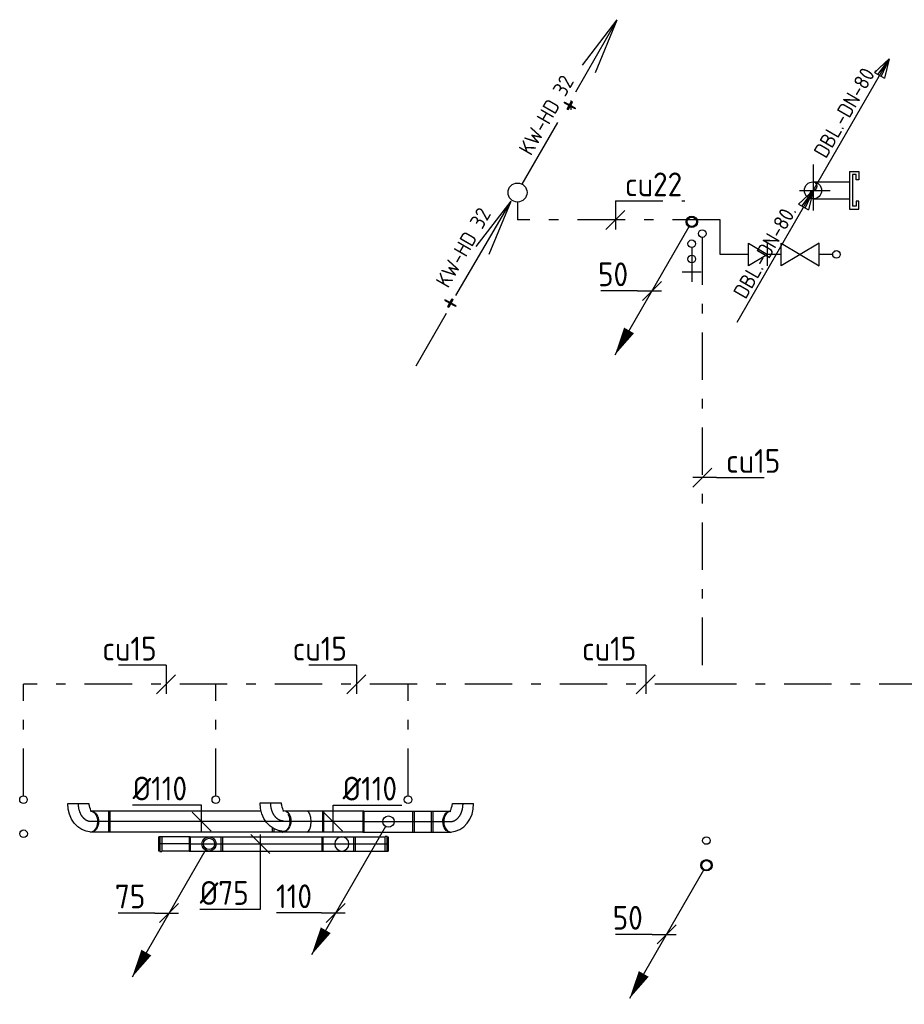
# Model space of a CAD drawing. Header units: millimetres. Extents: x -63669 to 19810, y 5754 to 49638.
# Tile 2 of 16: x -62831 to -58176, y 15779 to 20959. Entities that reach past the tile are written whole.
import ezdxf
from ezdxf.enums import TextEntityAlignment as Align

# ---------------------------------------------------------------- set-up
doc = ezdxf.new("R2010")
doc.units = ezdxf.units.MM
doc.header["$LTSCALE"] = 50
for name, pattern in [('2322109', [10, 5, -2, 1, -2]), ('CENTER2', [28.575, 19.05, -3.175, 3.175, -3.175]), ('KW', [7, 4, -1, 1, -1])]:
    doc.linetypes.add(name, pattern=pattern)
for name, color, linetype in [('52', 3, 'Continuous'), ('SYM-W', 7, 'Continuous'), ('TRAPPEN', 1, 'Continuous'), ('WL524---', 190, 'Continuous'), ('WL524---_D', 192, 'Continuous'), ('WL524---_HARTLIJN', 7, 'Continuous'), ('WL531---', 132, 'Continuous'), ('WL532---_DBL', 6, 'Continuous'), ('WL532---_KW-LD', 5, 'KW'), ('WM524---', 2, 'Continuous'), ('WM531---', 2, 'Continuous')]:
    doc.layers.add(name, color=color, linetype=linetype)
doc.styles.add('BURO-018', font='ISO96.shx', dxfattribs={"height": 90})
doc.styles.add('BURO-025', font='ISO96.shx', dxfattribs={"height": 125})
doc.styles.add('ISO', font='ISO.SHX')

# ---------------------------------------------------------------- blocks, each defined once
blk = doc.blocks.new('PA')
at = {"layer": 'WL532---_KW-LD', "color": 7, "linetype": 'Continuous'}
blk.add_line((0, 0), (200, 346.4), dxfattribs=at)
at = {"layer": 'WL532---_KW-LD', "color": 7}
for p, q in [((162, 310.6), (200, 346.4)), ((200, 346.4), (170.7, 305.6)), ((200, 346.4), (179.3, 300.6)), ((200, 346.4), (188, 295.6)), ((162, 310.6), (188, 295.6))]:
    blk.add_line(p, q, dxfattribs=at)
blk = doc.blocks.new('RDA')
at = {"color": 0, "linetype": 'Continuous'}
blk.add_circle((0, 0), 0.5, dxfattribs=at)
blk = doc.blocks.new('3048311')
at = {"color": 0, "linetype": 'Continuous'}
for p, q in [((-2.5, 1.5), (0, 0)), ((-2.5, -1.5), (-2.5, 1.5)), ((0, -1.5), (0, 1.5)), ((0, 0), (-2.5, -1.5))]:
    blk.add_line(p, q, dxfattribs=at)
at = {"color": 0, "linetype": 'Continuous', "style": 'BURO-018', "flags": 1}
blk.add_attdef('CV_MATCODE', (0, 0), '', height=1.8, dxfattribs=at)
blk = doc.blocks.new('3048301')
at = {"color": 0, "linetype": 'Continuous'}
for p, q in [((-2.5, 1.5), (2.5, -1.5)), ((-2.5, -1.5), (-2.5, 1.5)), ((2.5, 1.5), (-2.5, -1.5)), ((2.5, -1.5), (2.5, 1.5))]:
    blk.add_line(p, q, dxfattribs=at)
at = {"color": 0, "linetype": 'Continuous', "style": 'BURO-018', "flags": 1}
blk.add_attdef('CV_MATCODE', (0, 0), '', height=1.8, dxfattribs=at)
blk = doc.blocks.new('LDV2121')
at = {"color": 0, "linetype": 'Continuous'}
blk.add_line((-0.25, -0.433), (-6.75, -11.691), dxfattribs=at)
blk.add_lwpolyline([(-6.75, -11.691, 0, 1, 0), (-5.5, -9.526, 1, 1, 0)], format="xyseb", dxfattribs=at)
blk.add_circle((0, 0), 0.5, dxfattribs=at)
blk = doc.blocks.new('*U90', base_point=(18430.8, 415016.7))
at = {"color": 0, "linetype": 'Continuous'}
for p, q in [((18480.8, 415066.7), (18380.8, 414966.7)), ((18355.8, 415016.7), (18162.9, 415016.7)), ((18355.8, 415016.7), (18480.8, 415016.7))]:
    blk.add_line(p, q, dxfattribs=at)
at = {"color": 0, "linetype": 'Continuous', "style": 'BURO-025'}
blk.add_text('50', height=125, dxfattribs=at).set_placement((18305.8, 415041.7), align=Align.RIGHT)
blk = doc.blocks.new('*U91', base_point=(19041.7, 413315.5))
at = {"color": 0, "linetype": 'Continuous'}
for p, q in [((19091.7, 413365.5), (18991.7, 413265.5)), ((18966.7, 413315.5), (18773.9, 413315.5)), ((18966.7, 413315.5), (19091.7, 413315.5))]:
    blk.add_line(p, q, dxfattribs=at)
at = {"color": 0, "linetype": 'Continuous', "style": 'BURO-025'}
blk.add_text('75', height=125, dxfattribs=at).set_placement((18916.7, 413340.5), align=Align.RIGHT)
blk = doc.blocks.new('KRN1-WBAK1')
at = {"color": 0, "linetype": 'Continuous'}
for p, q in [((0, 20), (0, 200)), ((-50, 150), (50, 150))]:
    blk.add_line(p, q, dxfattribs=at)
blk = doc.blocks.new('*U104', base_point=(11946.6, 364450.6))
at = {"color": 0, "linetype": 'Continuous'}
for p, q in [((11996.6, 364500.6), (11896.6, 364400.6)), ((11871.6, 364450.6), (11678.7, 364450.6)), ((11871.6, 364450.6), (11996.6, 364450.6))]:
    blk.add_line(p, q, dxfattribs=at)
at = {"color": 0, "linetype": 'Continuous', "style": 'BURO-025'}
blk.add_text('50', height=125, dxfattribs=at).set_placement((11821.6, 364475.6), align=Align.RIGHT)
blk = doc.blocks.new('*U107')
at = {"color": 0, "ltscale": 10}
blk.add_line((55, -95, -190.2), (-55, -95, -190.2), dxfattribs=at)
at = {"color": 0, "ltscale": 10, "extrusion": (-3.01899e-48, -2.46519e-32, -1)}
blk.add_ellipse((-67.2, 0, -190.2), major_axis=(0, -55), ratio=0.707107, start_param=0.042795, end_param=3.141593, dxfattribs=at)
at = {"color": 0, "ltscale": 10, "extrusion": (-9.23707e-48, -2.46519e-32, -1)}
blk.add_ellipse((-77.2, -91.7, -190.2), major_axis=(16, 146.2), ratio=0.898836, start_param=6.237922, end_param=7.778707, dxfattribs=at)
at = {"color": 0, "ltscale": 10, "extrusion": (0, -2.46519e-32, -1)}
blk.add_ellipse((-55.8, -97.3, -190.2), major_axis=(-11.8, 46.4), ratio=0.029178, start_param=5.867282, end_param=7.811219, dxfattribs=at)
at = {"layer": 'WL524---_HARTLIJN', "linetype": 'CENTER2', "extrusion": (-3.01899e-48, -2.46519e-32, -1)}
blk.add_ellipse((-67.2, -95, -190.2), major_axis=(0, 95), ratio=0.707107, start_param=0, end_param=1.570796, dxfattribs=at)
at = {"layer": 'WL524---_D', "color": 1, "style": 'BURO-018'}
blk.add_attdef('POSNR', text='', height=90, dxfattribs=at).set_placement((0, 0), align=Align.MIDDLE)
blk = doc.blocks.new('*U108')
at = {"color": 0, "ltscale": 10}
blk.add_line((-55, 95, -105.4), (55, 95, -105.4), dxfattribs=at)
at = {"color": 0, "ltscale": 10, "extrusion": (0, 0, -1)}
blk.add_ellipse((-67.2, 0, -105.4), major_axis=(0, -55), ratio=0.707107, start_param=0, end_param=3.098798, dxfattribs=at)
at = {"color": 0, "ltscale": 10}
for centre, major_axis, ratio, start_param, end_param in [((-55.8, 97.3, -105.4), (11.8, 46.4), 0.029178, 2.725689, 4.669626), ((-77.2, 91.7, -105.4), (-16, 146.2), 0.898836, 3.096329, 4.637114)]:
    blk.add_ellipse(centre, major_axis=major_axis, ratio=ratio, start_param=start_param, end_param=end_param, dxfattribs=at)
at = {"layer": 'WL524---_HARTLIJN', "linetype": 'CENTER2'}
blk.add_ellipse((-67.2, 95, -105.4), major_axis=(0, 95), ratio=0.707107, start_param=3.141593, end_param=4.712389, dxfattribs=at)
at = {"layer": 'WL524---_D', "color": 1, "style": 'BURO-018'}
blk.add_attdef('POSNR', text='', height=90, dxfattribs=at).set_placement((0, 0), align=Align.MIDDLE)
blk = doc.blocks.new('*U109')
at = {"color": 0, "ltscale": 10}
blk.add_line((55, -95, -105.4), (-55, -95, -105.4), dxfattribs=at)
at = {"color": 0, "ltscale": 10, "extrusion": (0, 0, -1)}
for centre, major_axis, ratio, start_param, end_param in [((-67.2, 0, -105.4), (0, -55), 0.707107, 0.042795, 3.141593), ((-77.2, -91.7, -105.4), (16, 146.2), 0.898836, 6.237922, 7.778707), ((-55.8, -97.3, -105.4), (-11.8, 46.4), 0.029178, 5.867282, 7.811219)]:
    blk.add_ellipse(centre, major_axis=major_axis, ratio=ratio, start_param=start_param, end_param=end_param, dxfattribs=at)
at = {"layer": 'WL524---_HARTLIJN', "linetype": 'CENTER2', "extrusion": (0, 0, -1)}
blk.add_ellipse((-67.2, -95, -105.4), major_axis=(0, 95), ratio=0.707107, start_param=0, end_param=1.570796, dxfattribs=at)
at = {"layer": 'WL524---_D', "color": 1, "style": 'BURO-018'}
blk.add_attdef('POSNR', text='', height=90, dxfattribs=at).set_placement((0, 0), align=Align.MIDDLE)
blk = doc.blocks.new('*U110')
at = {"color": 0, "ltscale": 10}
for p, q in [((-60, 55), (-40.9, 55)), ((-60, -55), (-60, 55)), ((-40.9, 55), (-4.1, 55)), ((-4.1, 55), (28.9, 55)), ((28.9, 55), (42.4, 55)), ((-60, -55), (-40.9, -55)), ((-40.9, -55), (-4.1, -55)), ((-4.1, -55), (28.9, -55)), ((28.9, -55), (38.2, -55))]:
    blk.add_line(p, q, dxfattribs=at)
blk.add_ellipse((42.4, 0), major_axis=(0, -55), ratio=0.707107, start_param=3.141593, end_param=6.166451, dxfattribs=at)
at = {"layer": 'WL524---_HARTLIJN', "linetype": 'CENTER2'}
blk.add_line((-60, 0), (42.4, 0), dxfattribs=at)
at = {"layer": 'WL524---_D', "color": 1, "style": 'BURO-018'}
blk.add_attdef('POSNR', text='', height=90, dxfattribs=at).set_placement((0, 0), align=Align.MIDDLE)
blk = doc.blocks.new('*U111')
at = {"color": 0, "ltscale": 10}
for p, q in [((0, 37.5), (150.2, 37.5)), ((0, -37.5), (0, 37.5)), ((160.2, 37.5), (164.7, 37.5)), ((164.7, 37.5), (164.7, -37.5)), ((0, -37.5), (150.2, -37.5)), ((160.2, -37.5), (164.7, -37.5))]:
    blk.add_line(p, q, dxfattribs=at)
at = {"layer": 'WL524---_HARTLIJN', "linetype": 'CENTER2'}
blk.add_line((0, 0), (164.7, 0), dxfattribs=at)
at = {"layer": 'WL524---_D', "color": 1, "style": 'BURO-018'}
blk.add_attdef('POSNR', text='', height=90, dxfattribs=at).set_placement((0, 0), align=Align.MIDDLE)
blk = doc.blocks.new('*U112')
at = {"color": 0, "ltscale": 10}
for p, q in [((1.5, 39.375), (-8.5, 39.375)), ((-8.5, -39.375), (-8.5, 39.375)), ((1.5, -39.375), (1.5, 39.375)), ((1.5, -39.375), (-8.5, -39.375))]:
    blk.add_line(p, q, dxfattribs=at)
at = {"layer": 'WL524---_D', "color": 1, "style": 'BURO-018'}
blk.add_attdef('POSNR', text='', height=90, dxfattribs=at).set_placement((0, 0), align=Align.MIDDLE)
blk = doc.blocks.new('*U113')
at = {"color": 0, "ltscale": 10}
for p, q in [((-105, 37.5), (0, 37.5)), ((-105, 37.5), (-105, -37.5)), ((0, 37.5), (70, 37.5)), ((70, 37.5), (70, -37.5)), ((-105, -37.5), (0, -37.5)), ((0, -37.5), (70, -37.5))]:
    blk.add_line(p, q, dxfattribs=at)
at = {"layer": 'WL524---_HARTLIJN', "linetype": 'CENTER2'}
blk.add_line((-105, 0), (70, 0), dxfattribs=at)
blk.add_circle((0, 0), 0.075, dxfattribs=at)
at = {"layer": 'WL524---_D', "color": 1, "style": 'BURO-018'}
blk.add_attdef('POSNR', text='', height=90, dxfattribs=at).set_placement((0, 0), align=Align.MIDDLE)
blk = doc.blocks.new('*U114')
at = {"color": 0, "ltscale": 10}
for p, q in [((0, 37.5), (535.7, 37.5)), ((0, -37.5), (0, 37.5)), ((535.7, 37.5), (535.7, -37.5)), ((0, -37.5), (535.7, -37.5))]:
    blk.add_line(p, q, dxfattribs=at)
at = {"layer": 'WL524---_HARTLIJN', "linetype": 'CENTER2'}
blk.add_line((0, 0), (535.7, 0), dxfattribs=at)
at = {"layer": 'WL524---_D', "color": 1, "style": 'BURO-018'}
blk.add_attdef('POSNR', text='', height=90, dxfattribs=at).set_placement((0, 0), align=Align.MIDDLE)
blk = doc.blocks.new('*U115')
at = {"color": 0, "ltscale": 10}
for p, q in [((-105, 37.5), (0, 37.5)), ((-105, 37.5), (-105, -37.5)), ((0, 37.5), (70, 37.5)), ((70, 37.5), (70, -37.5)), ((-105, -37.5), (0, -37.5)), ((0, -37.5), (70, -37.5))]:
    blk.add_line(p, q, dxfattribs=at)
for start, end in [(90, 270), (0, 359.82), (270, 90)]:
    blk.add_arc((0, 0), 37.5, start, end, dxfattribs=at)
at = {"layer": 'WL524---_HARTLIJN', "linetype": 'CENTER2'}
blk.add_line((-105, 0), (70, 0), dxfattribs=at)
blk.add_circle((0, 0), 0.075, dxfattribs=at)
at = {"layer": 'WL524---_D', "color": 1, "style": 'BURO-018'}
blk.add_attdef('POSNR', text='', height=90, dxfattribs=at).set_placement((0, 0), align=Align.MIDDLE)
blk = doc.blocks.new('*U116')
at = {"color": 0, "ltscale": 10}
for p, q in [((0, 37.5), (164.9, 37.5)), ((0, -37.5), (0, 37.5)), ((174.9, 37.5), (179.4, 37.5)), ((179.4, 37.5), (179.4, -37.5)), ((0, -37.5), (164.9, -37.5)), ((174.9, -37.5), (179.4, -37.5))]:
    blk.add_line(p, q, dxfattribs=at)
at = {"layer": 'WL524---_HARTLIJN', "linetype": 'CENTER2'}
blk.add_line((0, 0), (179.4, 0), dxfattribs=at)
at = {"layer": 'WL524---_D', "color": 1, "style": 'BURO-018'}
blk.add_attdef('POSNR', text='', height=90, dxfattribs=at).set_placement((0, 0), align=Align.MIDDLE)
blk = doc.blocks.new('*U117')
at = {"color": 0, "ltscale": 10}
for p, q in [((1.5, 39.375), (-8.5, 39.375)), ((-8.5, -39.375), (-8.5, 39.375)), ((1.5, -39.375), (1.5, 39.375)), ((1.5, -39.375), (-8.5, -39.375))]:
    blk.add_line(p, q, dxfattribs=at)
at = {"layer": 'WL524---_D', "color": 1, "style": 'BURO-018'}
blk.add_attdef('POSNR', text='', height=90, dxfattribs=at).set_placement((0, 0), align=Align.MIDDLE)
blk = doc.blocks.new('*U118', base_point=(10351.8, 361355.1))
at = {"color": 0, "linetype": 'Continuous'}
for p, q in [((10401.8, 361405.1), (10301.8, 361305.1)), ((10276.8, 361355.1), (10039.3, 361355.1)), ((10276.8, 361355.1), (10401.8, 361355.1))]:
    blk.add_line(p, q, dxfattribs=at)
at = {"color": 0, "linetype": 'Continuous', "style": 'BURO-025'}
blk.add_text('110', height=125, dxfattribs=at).set_placement((10226.8, 361380.1), align=Align.RIGHT)
blk = doc.blocks.new('*U119')
at = {"layer": 'WM524---', "color": 0, "ltscale": 10}
for p, q in [((50, -50), (-50, 50)), ((0, 50), (0, -345.4)), ((0, -345.4), (-317.9, -345.4))]:
    blk.add_line(p, q, dxfattribs=at)
at = {"layer": 'WM524---', "color": 0, "style": 'BURO-025'}
blk.add_text('%%c75', height=125, dxfattribs=at).set_placement((-317.9, -320.4))
blk = doc.blocks.new('*U120')
at = {"layer": 'WM524---', "color": 0, "ltscale": 10}
for p, q in [((0, 86.8), (-362.5, 86.8)), ((0, -50), (0, 86.8)), ((50, -50), (-50, 50))]:
    blk.add_line(p, q, dxfattribs=at)
at = {"layer": 'WM524---', "color": 0, "style": 'BURO-025'}
blk.add_text('%%c110', height=125, dxfattribs=at).set_placement((-362.5, 111.8))
blk = doc.blocks.new('*U121')
at = {"layer": 'WM524---', "color": 0, "ltscale": 10}
for p, q in [((0, 86), (362.5, 86)), ((0, -50), (0, 86)), ((50, -50), (-50, 50))]:
    blk.add_line(p, q, dxfattribs=at)
at = {"layer": 'WM524---', "color": 0, "style": 'BURO-025'}
blk.add_text('%%c110', height=125, dxfattribs=at).set_placement((50, 111))
blk = doc.blocks.new('*U129')
at = {"color": 0, "ltscale": 10}
for p, q in [((0, 55), (868.9, 55)), ((0, 37.1), (0, 55)), ((868.9, 55), (868.9, -55)), ((67.2, -55), (868.9, -55))]:
    blk.add_line(p, q, dxfattribs=at)
at = {"layer": 'WL524---_HARTLIJN', "linetype": 'CENTER2'}
blk.add_line((0, 0), (868.9, 0), dxfattribs=at)
at = {"layer": 'WL524---_D', "color": 1, "style": 'BURO-018'}
blk.add_attdef('POSNR', text='', height=90, dxfattribs=at).set_placement((0, 0), align=Align.MIDDLE)
blk = doc.blocks.new('*U130')
at = {"color": 0, "ltscale": 10}
for p, q in [((-90, 55), (0, 55)), ((-90, 55), (-90, -55)), ((0, 55), (127.3, 55)), ((127.3, 55), (180, 55)), ((180, 55), (180, 33.6)), ((-90, -55), (0, -55)), ((0, -55), (110.2, -55))]:
    blk.add_line(p, q, dxfattribs=at)
for centre, ratio, start_param, end_param in [((0, 0), 0.414214, 3.141593, 6.283185), ((127.3, 0), 0.707107, 3.141593, 5.448021), ((127.3, 0), 0.707107, 2.643179, 3.138451)]:
    blk.add_ellipse(centre, major_axis=(0, -55), ratio=ratio, start_param=start_param, end_param=end_param, dxfattribs=at)
at = {"layer": 'WL524---_HARTLIJN', "linetype": 'CENTER2'}
for p, q in [((-90, 0), (180, 0)), ((0, 0), (127.3, 0))]:
    blk.add_line(p, q, dxfattribs=at)
at = {"layer": 'WL524---_D', "color": 1, "style": 'BURO-018'}
blk.add_attdef('POSNR', text='', height=90, dxfattribs=at).set_placement((0, 0), align=Align.MIDDLE)
blk = doc.blocks.new('*U166')
at = {"color": 0, "ltscale": 10}
for p, q in [((0, 55), (216.3, 55)), ((0, -55), (0, 55)), ((216.3, 55), (216.3, -55)), ((0, -55), (216.3, -55))]:
    blk.add_line(p, q, dxfattribs=at)
at = {"layer": 'WL524---_HARTLIJN', "linetype": 'CENTER2'}
blk.add_line((0, 0), (216.3, 0), dxfattribs=at)
at = {"layer": 'WL524---_D', "color": 1, "style": 'BURO-018'}
blk.add_attdef('POSNR', text='', height=90, dxfattribs=at).set_placement((0, 0), align=Align.MIDDLE)
blk = doc.blocks.new('*U167')
at = {"color": 0, "ltscale": 10}
for p, q in [((0, 55), (104.2, 55)), ((0, -55), (0, 55)), ((104.2, 55), (104.2, -55)), ((0, -55), (104.2, -55))]:
    blk.add_line(p, q, dxfattribs=at)
at = {"layer": 'WL524---_HARTLIJN', "linetype": 'CENTER2'}
blk.add_line((0, 0), (104.2, 0), dxfattribs=at)
at = {"layer": 'WL524---_D', "color": 1, "style": 'BURO-018'}
blk.add_attdef('POSNR', text='', height=90, dxfattribs=at).set_placement((0, 0), align=Align.MIDDLE)
blk = doc.blocks.new('*U168')
at = {"color": 0, "ltscale": 10}
for p, q in [((-60, 55), (-40.9, 55)), ((-60, -55), (-60, 55)), ((-40.9, 55), (-4.1, 55)), ((-4.1, 55), (28.9, 55)), ((28.9, 55), (38.2, 55)), ((-60, -55), (-40.9, -55)), ((-40.9, -55), (-4.1, -55)), ((-4.1, -55), (28.9, -55)), ((28.9, -55), (42.4, -55))]:
    blk.add_line(p, q, dxfattribs=at)
blk.add_ellipse((42.4, 0), major_axis=(0, -55), ratio=0.707107, start_param=3.258327, end_param=6.283185, dxfattribs=at)
at = {"layer": 'WL524---_HARTLIJN', "linetype": 'CENTER2'}
blk.add_line((-60, 0), (42.4, 0), dxfattribs=at)
at = {"layer": 'WL524---_D', "color": 1, "style": 'BURO-018'}
blk.add_attdef('POSNR', text='', height=90, dxfattribs=at).set_placement((0, 0), align=Align.MIDDLE)
blk = doc.blocks.new('*U169')
at = {"color": 0, "ltscale": 10}
for p, q in [((-135, 55), (135, 55)), ((-135, 55), (-135, -55)), ((135, 55), (135, -55)), ((-135, -55), (135, -55))]:
    blk.add_line(p, q, dxfattribs=at)
at = {"layer": 'WL524---_HARTLIJN', "linetype": 'CENTER2'}
for p, q in [((-135, 0), (135, 0)), ((-90, 0), (0, 0))]:
    blk.add_line(p, q, dxfattribs=at)
at = {"layer": 'WL524---_D', "color": 1, "style": 'BURO-018'}
blk.add_attdef('POSNR', text='', height=90, dxfattribs=at).set_placement((0, 0), align=Align.MIDDLE)
blk = doc.blocks.new('*U170')
at = {"layer": 'WM524---', "color": 0, "ltscale": 10}
for p, q in [((0, 86), (362.5, 86)), ((0, -50), (0, 86)), ((50, -50), (-50, 50))]:
    blk.add_line(p, q, dxfattribs=at)
at = {"layer": 'WM524---', "color": 0, "style": 'BURO-025'}
blk.add_text('%%c110', height=125, dxfattribs=at).set_placement((50, 111))

msp = doc.modelspace()

# ---------------------------------------------------------------- linework, layer by layer
at = {"layer": '52', "color": 1, "linetype": 'Continuous'}
for p, q in [((-59905.2, 20580.5), (-59686.4, 20959.4)), ((-59869.8, 20720.5), (-59686.4, 20959.4)), ((-59801.7, 20681.2), (-59686.4, 20959.4)), ((-60186.4, 20093.4), (-59998.9, 20418.2)), ((-60535.4, 19507.5), (-60245.2, 20004.6)), ((-60428.5, 19765.7), (-60245.2, 20004.6)), ((-60360.4, 19726.4), (-60245.2, 20004.6)), ((-60745.2, 19138.6), (-60585.2, 19415.6))]:
    msp.add_line(p, q, dxfattribs=at)
msp.add_circle((-60211.4, 20050.1), 50, dxfattribs=at)
at = {"layer": 'TRAPPEN'}
msp.add_line((-59929.5, 20484.9), (-59929.5, 20534.9), dxfattribs=at)
at = {"layer": 'WL524---_D'}
msp.add_circle((-59294.5, 19895.9), 25, dxfattribs=at)
at = {"layer": 'WL524---_D', "color": 202}
for centre, radius in [((-61834.8, 16622.3), 37.5), ((-59217.3, 16510), 25)]:
    msp.add_circle(centre, radius, dxfattribs=at)
at = {"layer": 'WL531---', "linetype": '2322109'}
for p, q in [((-60211.4, 20000.1), (-60211.4, 19905.6)), ((-59145.9, 19905.6), (-60211.4, 19905.6)), ((-59145.9, 19724.3), (-59145.9, 19905.6)), ((-59239.3, 19813.8), (-59239.3, 17462.5)), ((-58995.9, 19724.3), (-59145.9, 19724.3)), ((-58824.4, 19724.3), (-58895.9, 19724.3)), ((-58553, 19724.3), (-58624.4, 19724.3)), ((-62811.2, 16875.3), (-62811.2, 17462.5)), ((-59239.3, 17462.5), (-62811.2, 17462.5)), ((-61799.2, 16875.3), (-61799.2, 17462.5)), ((-60787.2, 16875.3), (-60787.2, 17462.5)), ((-55559.1, 17462.5), (-59239.3, 17462.5))]:
    msp.add_line(p, q, dxfattribs=at)
at = {"layer": 'WL532---_DBL', "color": 7}
for p, q in [((-58656.5, 20197.6), (-58656.5, 19955.7)), ((-58727.2, 20061.2), (-58565.8, 20061.2))]:
    msp.add_line(p, q, dxfattribs=at)
at = {"layer": 'WL532---_DBL', "color": 2}
for p, q in [((-58464.4, 20160.3), (-58414.6, 20160.3)), ((-58464.4, 20160.3), (-58464.4, 19961.9)), ((-58414.6, 20160.3), (-58414.6, 20117.5)), ((-58656.5, 20106.2), (-58464.4, 20106.2)), ((-58428.6, 20144), (-58448.8, 20144)), ((-58448.8, 20144), (-58448.8, 19978.3)), ((-58428.6, 20117.5), (-58428.6, 20144)), ((-58414.6, 20117.5), (-58428.6, 20117.5)), ((-58656.5, 20016.1), (-58464.4, 20016.1)), ((-58414.6, 20004.7), (-58428.6, 20004.7)), ((-58428.6, 20004.7), (-58428.6, 19978.3)), ((-58414.6, 19961.9), (-58414.6, 20004.7)), ((-58464.4, 19961.9), (-58414.6, 19961.9)), ((-58428.6, 19978.3), (-58448.8, 19978.3))]:
    msp.add_line(p, q, dxfattribs=at)
at = {"layer": 'WL532---_DBL'}
msp.add_circle((-58656.5, 20061.2), 45, dxfattribs=at)
for centre, radius, start, end in [((-58657.5, 20083.7), 22.5, 272.4, 87.6), ((-58652.4, 20038.7), 22.9, 100.5087, 259.4913)]:
    msp.add_arc(centre, radius, start, end, dxfattribs=at)
at = {"layer": 'WM531---', "linetype": '2322109'}
for p, q in [((-59696.2, 20005.6), (-59696.2, 19855.6)), ((-59696.2, 20005.6), (-59331.2, 20005.6)), ((-59646.2, 19955.6), (-59746.2, 19855.6)), ((-59189.3, 18600.1), (-59289.3, 18500.1)), ((-59164.3, 18550.1), (-59289.3, 18550.1)), ((-59164.3, 18550.1), (-58843.8, 18550.1)), ((-62060.6, 17562.5), (-62396.3, 17562.5)), ((-62010.6, 17512.5), (-62110.6, 17412.5)), ((-62060.6, 17562.5), (-62060.6, 17412.5)), ((-61059.2, 17562.5), (-61394.9, 17562.5)), ((-61009.2, 17512.5), (-61109.2, 17412.5)), ((-61059.2, 17562.5), (-61059.2, 17412.5)), ((-59536.3, 17562.5), (-59872, 17562.5)), ((-59486.3, 17512.5), (-59586.3, 17412.5)), ((-59536.3, 17562.5), (-59536.3, 17412.5))]:
    msp.add_line(p, q, dxfattribs=at)

# ---------------------------------------------------------------- block references
at = {"layer": 'WL524---', "linetype": 'Continuous', "xscale": 40, "yscale": 40, "zscale": 40, "rotation": 180}
msp.add_blockref('RDA', (-59294.5, 19700.2, 750), dxfattribs=at)
at = {"layer": 'WL524---', "linetype": 'Continuous', "xscale": 40, "yscale": 40, "zscale": 40}
msp.add_blockref('RDA', (-59217.3, 16640.3, 850), dxfattribs=at)
at = {"layer": 'WL524---_D', "color": 1, "xscale": 60, "yscale": 60, "zscale": 60}
msp.add_blockref('LDV2121', (-59294.5, 19895.9), dxfattribs=at)
at = {"layer": 'WL524---_D', "rotation": 180}
for name, p in [('*U107', (-61510.2, 16742.9, 190.2)), ('*U109', (-62522.2, 16739.8, 105.4)), ('*U110', (-62416.8, 16739.8)), ('*U129', (-61494, 16739.8)), ('*U130', (-61320, 16739.8)), ('*U166', (-61019.7, 16739.8))]:
    msp.add_blockref(name, p, dxfattribs=at)
at = {"layer": 'WL524---_D'}
for name, p in [('*U169', (-60890.7, 16739.8)), ('*U167', (-60761.7, 16739.8)), ('*U168', (-60603.5, 16739.8)), ('*U108', (-60498.2, 16739.8, 105.4))]:
    msp.add_blockref(name, p, dxfattribs=at)
at = {"layer": 'WL524---_D', "xscale": 60, "yscale": 60, "zscale": 60}
msp.add_blockref('LDV2121', (-60890.7, 16739.8), dxfattribs=at)
at = {"layer": 'WL524---_D', "color": 202, "xscale": 60, "yscale": 60, "zscale": 60}
for p in [(-61834.8, 16622.3), (-59217.3, 16510)]:
    msp.add_blockref('LDV2121', p, dxfattribs=at)
at = {"layer": 'WL524---_D', "color": 202, "rotation": 180}
for name, p in [('*U111', (-61933.8, 16622.3)), ('*U112', (-62092.5, 16622.3))]:
    msp.add_blockref(name, p, dxfattribs=at)
at = {"layer": 'WL524---_D', "color": 202}
for name, p in [('*U113', (-61834.8, 16622.3)), ('*U114', (-61770.8, 16622.3)), ('*U115', (-61136.1, 16622.3)), ('*U116', (-61072.1, 16622.3)), ('*U117', (-60898.7, 16622.3))]:
    msp.add_blockref(name, p, dxfattribs=at)
at = {"layer": 'WL531---', "linetype": 'Continuous', "xscale": 40, "yscale": 40, "zscale": 40, "rotation": 180}
for p in [(-59239.3, 19833.8, 950), (-59294.5, 19780.2, 950), (-58533.4, 19724.3), (-58533, 19724.3), (-62811.2, 16855.3), (-61799.2, 16855.3), (-60787.2, 16855.3), (-62810.8, 16676.3)]:
    msp.add_blockref('RDA', p, dxfattribs=at)
at = {"layer": 'WL531---', "linetype": 'Continuous', "rotation": 180}
msp.add_blockref('KRN1-WBAK1', (-59294.5, 19780.2, 950), dxfattribs=at)
at = {"layer": 'WL531---', "color": 2, "linetype": '2322109', "xscale": 40, "yscale": 40, "zscale": 40}
for name, p in [('3048311', (-58895.9, 19724.3)), ('3048301', (-58724.4, 19724.3))]:
    msp.add_blockref(name, p, dxfattribs=at)
at = {"layer": 'WL532---_DBL', "xscale": 2, "yscale": 2, "zscale": 2}
for p in [(-58656.5, 20061.2), (-59056.5, 19368.3)]:
    msp.add_blockref('PA', p, dxfattribs=at)
at = {"layer": 'WM524---'}
for name, p in [('*U104', (-59504.5, 19532.1)), ('*U120', (-61874.4, 16739.8)), ('*U121', (-61181.9, 16739.8)), ('*U170', (-61181.9, 16739.8)), ('*U119', (-61565.5, 16622.3)), ('*U91', (-62044.8, 16258.5)), ('*U118', (-61168, 16259.4)), ('*U90', (-59427.3, 16146.3))]:
    msp.add_blockref(name, p, dxfattribs=at)

# ---------------------------------------------------------------- texts
at = {"layer": '52', "color": 7, "style": 'ISO', "width": 0.75}
for p in [(-59901.1, 20449.3), (-60529.4, 19409.4)]:
    msp.add_text('+', height=150, rotation=61.3721, dxfattribs=at).set_placement(p)
at = {"layer": 'SYM-W', "color": 7, "style": 'ISO'}
for s, p in [('DBL.-DN-80.', (-58588.2, 20224.3)), ('KW-HD 32', (-60140.3, 20239.1)), ('KW-HD 32', (-60576.8, 19542.3)), ('DBL.-DN-80.', (-59011.3, 19484.2))]:
    msp.add_text(s, height=80, rotation=60, dxfattribs=at).set_placement(p)
at = {"layer": 'WM531---', "linetype": '2322109', "style": 'BURO-025'}
for s, p in [('cu22', (-59646.2, 20030.6)), ('cu15', (-59114.3, 18575.1))]:
    msp.add_text(s, height=125, dxfattribs=at).set_placement(p)
for p in [(-62110.6, 17587.5), (-61109.2, 17587.5), (-59586.3, 17587.5)]:
    msp.add_text('cu15', height=125, dxfattribs=at).set_placement(p, align=Align.RIGHT)

doc.saveas('drawing.dxf')
